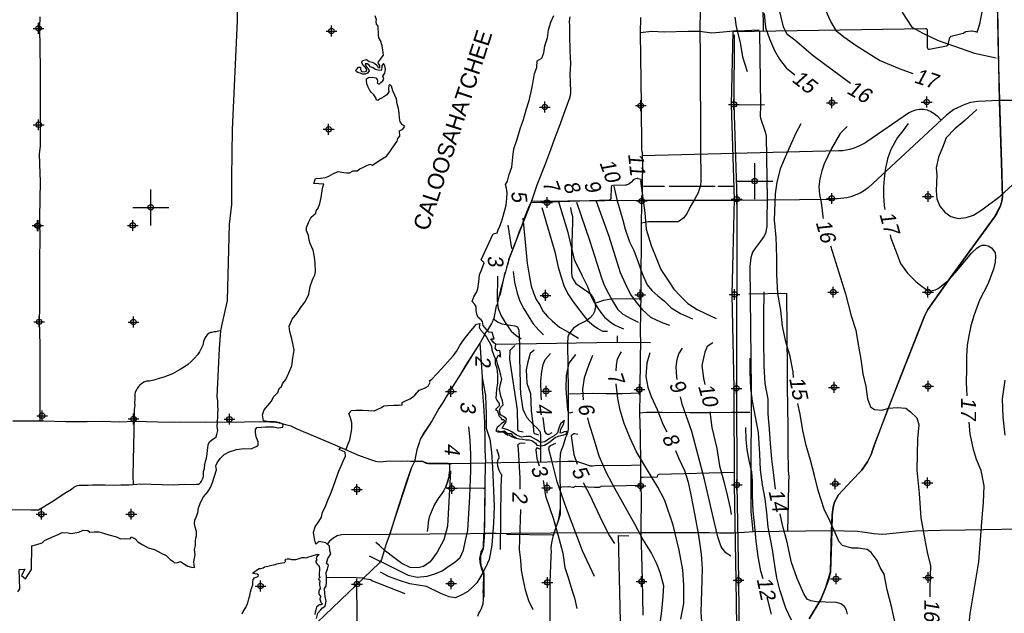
# Model space of a CAD drawing. Extents: x 97655 to 435575, y 690285 to 915232.
# Tile 9 of 15: x 180510 to 235101, y 800665 to 833602. Entities that reach past the tile are written whole.
import ezdxf

# ---------------------------------------------------------------- set-up
doc = ezdxf.new("R2010")
doc.units = 0
doc.header["$LTSCALE"] = 2000
doc.header["$PDMODE"] = 34
doc.header["$PDSIZE"] = 300
doc.linetypes.add('STREAM', pattern=[0])
doc.layers.get('0').update_dxf_attribs({"linetype": 'CONTINUOUS'})
for name, color, linetype in [('GWCONTOURS', 11, 'CONTINUOUS'), ('MAJROADS', 9, 'CONTINUOUS'), ('SEC', 2, 'CONTINUOUS'), ('TSHIPS', 7, 'CONTINUOUS'), ('WATER', 4, 'CONTINUOUS')]:
    doc.layers.add(name, color=color, linetype=linetype)

# ---------------------------------------------------------------- blocks, each defined once
blk = doc.blocks.new('TICK')
at = {"color": 0}
for points in [[(500, 0), (500, 1000)], [(0, 500), (1000, 500)]]:
    blk.add_lwpolyline(points, dxfattribs=at)
blk.add_point((500, 500), dxfattribs=at)

msp = doc.modelspace()

# ---------------------------------------------------------------- linework, layer by layer
at = {"layer": 'GWCONTOURS', "color": 0}
msp.add_line((220211, 828880), (221800, 828904), dxfattribs=at)
for points in [[(231968, 843289), (228704, 841692), (226166, 840246), (225142, 839524), (224352, 838805), (223817, 838146), (223333, 837515), (223090, 836880), (222884, 836344), (222721, 835850), (222635, 835327), (222585, 834817), (222597, 834200), (222711, 833737), (222831, 833197), (223038, 832825), (223494, 832485), (224496, 831613), (226566, 830087)], [(230047, 830597), (229286, 830877), (228172, 831333), (226935, 832116), (226205, 832623), (225813, 832955), (225487, 833492), (225116, 834312), (224872, 835053), (224851, 835578), (225017, 836250), (225095, 836802), (225333, 837543), (225750, 838402), (226233, 838976), (227316, 839840), (228547, 840637), (229606, 841246), (231295, 842370)], [(224287, 800359), (224930, 801430), (225203, 802121), (225465, 802969), (225465, 802969), (225526, 805241), (225553, 806138), (225608, 806555), (225690, 806836), (225916, 807240), (226632, 808024), (227179, 808584), (227520, 809072), (227718, 809482), (227887, 809980), (229363, 813820), (230639, 817054), (230866, 817514), (232111, 819298), (234531, 822625), (234891, 823277), (234956, 823524), (234995, 823791), (234972, 825094), (234829, 829064), (234671, 838243)], [(221712, 834459), (221736, 832967)], [(220166, 833739), (220243, 833199), (220457, 832330), (220588, 831549), (220838, 830722)], [(221778, 833949), (221866, 833161), (222091, 832534), (222351, 831899), (222642, 831413), (223011, 830932), (223481, 830542)], [(229385, 834133), (229465, 833980), (229971, 833179), (230583, 832851), (231443, 832448), (232275, 832146), (233453, 831746), (234655, 831487)], [(233571, 828610), (232910, 828010), (232364, 827550), (231875, 827046), (231683, 826517), (231448, 825982), (231319, 825388), (231363, 824969), (231343, 824551), (231322, 824097), (231365, 823671), (231530, 823250), (231801, 822927), (232138, 822674), (232534, 822562), (232995, 822619), (233394, 822763), (233860, 823061), (234877, 823819), (235546, 824440)], [(223418, 813755), (223391, 814058), (223219, 814918), (222997, 815730), (222804, 816591), (222711, 817493), (222539, 818403), (222484, 819467), (222489, 820325), (222471, 821041), (222443, 821524), (222357, 822482), (222421, 823935), (222515, 824593), (222718, 825377), (222961, 825991), (223254, 826618), (223569, 827315), (223831, 827836)], [(226382, 827671), (226000, 827280), (225528, 826464), (225104, 825612), (224992, 825217), (224865, 824765), (224816, 824347), (224860, 823907), (224938, 823466), (225033, 822678), (225059, 822578)], [(229766, 827842), (229477, 827435), (229181, 827057), (228810, 826403), (228618, 825874), (228496, 825280), (228446, 824777), (228404, 824324), (228404, 823842), (228439, 823295), (228469, 823063)], [(213459, 824362), (213624, 823622), (213788, 823047), (213952, 822472), (214075, 821979), (214322, 821280), (214569, 820787), (214774, 820212), (215020, 819513), (215308, 818897), (215555, 818568), (215883, 818281), (216253, 817993), (216623, 817623), (217157, 817294), (217814, 817007)], [(214936, 824660), (215166, 822891), (215238, 821983), (215530, 821071), (215838, 820300), (216064, 819737), (216473, 819136), (216771, 818649), (217127, 818275), (217561, 817858), (218074, 817517), (218531, 817305), (219123, 817020)], [(219061, 824345), (216511, 824345)], [(220111, 824345), (219211, 824345)], [(210368, 823570), (210883, 821868), (211250, 820289), (211684, 819432), (211987, 818796), (212165, 818340), (212330, 817976), (212524, 817647), (212739, 817353), (212941, 817095), (213242, 816842), (213481, 816676), (213727, 816559), (213995, 816441)], [(211381, 823478), (212123, 821311), (212760, 819288), (212917, 818875), (213158, 818403), (213372, 817996), (213664, 817538), (213943, 817272), (214386, 817017), (214795, 816827)], [(212474, 823533), (213176, 821587), (213806, 819571), (214102, 818929), (214370, 818358), (214683, 817935), (215025, 817518), (215487, 817101), (215797, 816954), (216177, 816779), (216530, 816660)], [(209455, 823186), (210185, 820715), (210358, 819869), (210549, 819268), (210672, 818857), (210903, 818386), (211153, 818007), (211417, 817656), (211738, 817254), (211988, 816917), (212325, 816636), (212556, 816476), (212816, 816324), (213100, 816313)], [(207583, 822199), (207770, 820899)], [(208397, 822592), (208571, 820873), (208645, 820099), (208749, 819431), (208860, 818813), (208997, 818442), (209147, 818078), (209362, 817742), (209514, 817435), (209772, 817141), (210059, 816867), (210444, 816542), (210936, 816259), (211485, 815925)], [(228765, 821667), (228810, 821489), (229062, 820811), (229349, 820070), (229739, 819540), (230200, 819072), (230480, 818848), (230880, 818559), (231098, 818572), (231290, 818611), (231443, 818688), (231981, 819129), (232403, 819570), (233286, 820645), (233593, 820952), (233746, 821029), (233881, 821087), (234053, 821087), (234207, 821048), (234399, 820952), (234514, 820780), (234591, 820664), (234610, 820473), (234591, 820146), (234495, 819762), (234188, 818937), (233727, 818035), (233439, 817229), (233242, 816613), (233126, 816064), (233039, 815549), (233013, 814940), (232999, 814239), (232989, 813467), (233026, 812739)], [(225464, 821058), (226290, 818391), (226613, 817167), (226871, 816383), (227001, 815573), (227138, 814762), (227254, 813945), (227421, 813255), (227512, 812574), (227680, 812120), (227910, 811967), (228333, 811928), (228678, 812044), (229177, 812082), (229638, 812044), (229906, 811852), (230252, 811506), (230367, 811122), (230292, 810354), (230259, 808611), (230382, 807311), (230468, 805968), (230735, 804536), (230845, 803972), (231010, 803322), (230984, 802721), (230969, 802026), (230966, 801582)], [(207410, 819568), (207133, 818302)], [(207872, 819628), (207942, 819032), (208089, 818434), (208246, 817992), (208466, 817557), (208702, 817170), (208986, 816726), (209272, 816403), (209545, 816116)], [(207010, 819364), (206984, 818003), (207042, 817584), (207199, 817164), (207420, 816799), (207768, 816326), (208027, 816095), (208322, 815899)], [(222406, 807551), (222316, 808337), (222208, 809225), (222136, 810084), (222083, 810886), (222010, 811731), (222001, 812554), (221843, 813421), (221793, 814379), (221766, 815897), (221777, 817187), (221782, 818499)], [(206032, 815669), (205810, 815337), (204945, 813936), (204207, 812777), (203970, 812359), (203758, 812034), (203376, 811358), (202800, 810483), (202723, 810324), (202680, 810173), (202534, 809739), (202395, 809095), (202225, 808752), (201020, 805030)], [(206925, 815603), (213619, 815701), (215490, 815698)], [(213629, 816055), (213634, 815701)], [(218932, 815681), (218621, 815478), (218498, 815163), (218326, 814417), (218432, 813719), (218503, 813357)], [(207963, 815524), (207678, 815243), (207663, 814768), (208086, 811956), (208102, 810972), (208105, 810847), (208142, 810784), (208418, 810734)], [(209040, 815271), (208821, 815073), (208679, 814616), (208587, 814166), (208636, 813441), (208837, 812854), (208872, 811917), (208994, 810859), (208994, 810759), (209019, 810684), (209057, 810634), (209282, 810571)], [(209448, 812512), (209429, 812750), (209398, 813559), (209456, 814082), (209532, 814462), (209640, 814750), (209941, 815088)], [(213582, 814113), (213592, 814415), (213653, 814781), (213788, 815025), (213884, 815171)], [(215442, 815123), (215290, 814546), (215231, 813811), (215340, 813212), (215516, 812689), (215848, 811970), (216170, 811153), (216392, 810728)], [(216969, 813637), (216952, 813772), (216899, 814341), (216961, 814750), (217056, 815066), (217250, 815372)], [(211335, 815023), (210952, 814539), (210803, 813856), (210781, 813134), (210887, 811949), (210923, 811837), (210960, 811799), (211048, 811787), (211186, 811849)], [(212262, 814973), (212039, 814413), (211813, 813740), (211708, 813105), (211744, 812510)], [(223306, 800282), (222989, 800946), (222657, 801972), (222496, 802634), (222378, 803323), (222256, 804204), (222012, 805441), (221931, 806237), (221850, 807025), (221691, 807786), (221590, 808631), (221539, 809497), (221478, 810689), (221306, 811571), (221148, 812431), (221052, 813142), (221008, 814021), (221013, 814823)], [(206154, 813726), (206343, 812753), (206374, 811716), (206374, 810931), (206583, 810322), (206660, 809611), (206719, 808752), (206815, 806615), (206779, 805674), (206692, 804443), (206546, 803647), (206341, 803200), (206124, 802817), (205854, 802357), (205613, 802110), (205364, 801869), (205069, 801708), (204680, 801522), (204314, 801576), (203859, 801760), (203063, 802146), (202133, 802308), (201577, 802483), (200961, 802714), (200521, 802941)], [(235134, 813599), (234988, 812569), (235027, 811540), (235125, 810559)], [(217167, 800334), (217336, 801215), (217339, 802222), (217274, 803081), (217066, 804172), (216741, 805557), (216287, 806932), (215899, 807660), (215271, 808693), (214712, 809617), (214360, 810379), (214024, 811198), (213798, 811928), (213677, 812583), (213588, 813373), (213587, 813389)], [(219941, 803835), (219670, 804020), (219404, 804362), (219222, 804906), (219034, 805692), (218478, 808097), (217781, 810762), (217239, 812275), (217149, 812672)], [(218769, 811852), (218879, 810984), (219154, 809806), (219316, 808851), (219559, 807986), (219753, 807151), (219903, 806508), (219948, 806145)], [(228449, 802847), (228216, 803217), (228043, 803589), (227721, 804035), (227498, 804208), (227002, 804282), (226655, 804282), (226383, 804357), (226135, 804431), (225937, 804629), (225427, 805789), (225118, 806439), (224778, 807479), (224585, 808304), (224349, 809166), (224119, 809970), (223933, 810817), (223783, 811719), (223662, 812311)], [(210008, 810684), (209846, 810584), (209783, 810584), (209720, 810621), (209630, 810768), (209533, 811538)], [(211984, 811507), (212048, 811273), (212365, 810271), (212621, 809405), (213032, 808486), (213487, 807607), (214602, 805623), (215078, 804723), (215537, 803978), (215797, 803467), (216008, 802957), (216204, 802200), (216172, 801606), (216097, 800793), (215942, 799685)], [(238221, 786252), (237046, 787465), (235575, 788928), (234906, 789764), (234421, 790565), (234221, 791209), (233874, 791901), (233346, 793164), (233050, 794371), (232954, 795161), (232824, 795782), (232866, 796432), (232884, 797020), (232909, 797827), (233202, 800639), (233688, 803516), (233869, 805955), (233945, 806810), (233981, 807731), (233823, 808586), (233559, 809204), (233399, 809762), (233213, 810625), (233151, 811267)], [(199883, 803853), (201196, 803203), (202040, 802787), (202547, 802679), (203109, 802726), (203531, 802862), (203926, 803019), (204324, 803298), (204628, 803501), (204927, 803768), (205110, 804166), (205232, 804701), (205349, 805258), (205471, 807153), (205523, 808583), (205521, 809455), (205491, 810299), (205421, 811010)], [(206996, 810800), (207152, 810756), (207286, 810781), (207374, 810790), (207441, 810738), (207550, 810636), (207622, 810638), (207756, 810642), (207807, 810552), (207906, 810477), (208044, 810420)], [(221725, 802579), (221601, 803008), (221456, 803811), (221348, 804664), (221242, 805672), (221174, 806326), (221144, 807198), (221148, 807985), (221099, 808511), (220952, 809144), (220848, 809762), (220784, 810302), (220766, 810969)], [(211449, 810584), (211298, 810621), (211223, 810621), (211186, 810596), (211086, 810518), (211235, 809484), (211417, 808941)], [(206951, 809767), (207022, 809593), (207081, 809377), (207082, 809285), (207001, 809128), (206978, 808993), (207004, 808853), (207057, 808672), (207121, 808539), (207161, 808432), (207218, 808365), (207183, 807723), (207146, 804206)], [(208531, 810082), (208318, 810108), (208230, 810082), (208180, 810057), (208118, 810007), (208129, 809959), (208150, 809746), (208232, 808173), (208245, 807550)], [(209420, 809732), (209232, 809832), (209182, 809844), (209144, 809794), (209124, 809731), (209179, 809250), (209307, 808845)], [(212372, 802715), (211707, 804139), (210830, 806477), (210316, 807953), (210005, 809139), (209849, 809780), (209858, 809857), (209871, 809920), (209933, 809982), (210234, 810108)], [(216863, 809691), (217033, 809290), (217366, 808592), (217573, 807948), (217714, 807242), (217941, 806101), (218155, 804982), (218285, 803943), (218353, 803161), (218307, 801887), (218278, 800725), (218372, 799404), (218398, 797972), (218524, 797004), (218681, 795872), (218921, 794943), (219154, 794461), (219427, 794105), (219758, 793805)], [(204388, 808569), (204236, 805498), (204029, 804739), (203653, 804063), (203275, 803522), (202906, 803264), (202599, 803195), (202167, 803201), (201706, 803428), (201248, 803754), (200799, 804116), (200454, 804431), (200253, 804586)], [(209531, 808041), (209668, 807186), (210110, 805897), (210339, 805039), (210626, 804010), (210728, 803199), (210924, 802647), (211130, 801974), (211279, 801516), (211409, 800924)], [(211760, 807925), (212129, 807224), (212527, 806354), (212826, 805721), (213214, 804964), (213492, 804545)], [(208269, 806417), (208208, 804198), (208275, 803622), (208307, 803061), (208424, 802490), (208535, 801962), (208723, 801368), (208956, 800886)], [(226407, 800615), (226358, 800838), (226234, 801037), (226036, 801185), (225788, 801260), (225193, 801284), (224697, 801309), (224375, 801359), (224177, 801458), (223986, 801754), (223609, 802603), (223295, 803494), (223043, 804689), (222814, 805479), (222675, 806191), (222674, 806193)], [(201020, 805030), (198347, 805023), (198110, 804964), (197874, 804816), (197696, 804668), (197566, 804509)], [(206901, 805098), (206276, 805118), (206198, 804248), (206050, 803846), (206050, 803578), (206073, 803311), (206247, 802885), (206247, 802357), (206247, 801553)], [(213815, 800225), (213709, 804991), (214274, 804970)], [(197524, 802676), (199181, 802648), (199554, 802631), (199609, 802605), (199961, 802545), (200068, 802474), (201856, 801774)], [(229795, 793492), (229712, 794361), (229511, 795438), (229418, 796553), (229197, 799501), (228971, 800444), (228860, 800979), (228615, 801972), (228449, 802847)], [(222197, 800617), (221982, 801414), (221955, 801550)]]:
    msp.add_lwpolyline(points, dxfattribs=at)
for points in [[(220065, 832939), (230723, 833114, -0.417318), (230825, 833015), (230830, 832069, 0.467246), (230948, 831972), (231902, 832149, 0.289854), (231980, 832221), (232084, 832613, -0.273958), (232157, 832685), (232161, 832686, 0.002476), (232162, 832686), (232815, 832854, 0.091841), (232848, 832869), (232924, 832924, -0.116204), (232967, 832941), (233282, 832991, -0.097024), (233321, 832989), (233491, 832949, -0.029897), (233503, 832946), (233593, 832913), (233668, 833125, 0.018411), (233670, 833132), (233757, 833451, 0.019069), (233759, 833459), (233868, 834026, -0.046789)], [(220283, 798676), (220243, 802498, 0.002002), (220243, 802499), (220146, 807793, -0.003585), (220146, 807794), (220125, 813147, 0.004082), (220125, 813149), (220019, 818355, -0.010788), (220019, 818359), (220140, 823642, 0.013127), (220140, 823647), (219984, 828896, -0.012432), (219984, 828901), (220065, 832939)], [(216261, 824345), (215118, 824339, -0.402119), (215018, 824434), (215009, 824646, 0.315509), (214940, 824737), (214802, 824781, 0.12948), (214752, 824783), (214589, 824749, 0.179341), (214530, 824712), (214449, 824604, -0.075301), (214427, 824583), (214295, 824489, -0.062674), (214273, 824477), (214135, 824424, -0.088145), (214100, 824417), (213394, 824406, 0.407834), (213296, 824306), (213293, 823689, -0.403179), (213196, 823590), (208852, 823448), (207607, 820280), (207568, 820043)], [(206276, 805068), (206276, 805068), (206298, 805728, 0.00509), (206298, 805730), (206321, 807494, 0.417152), (206221, 807596), (204468, 807601, -0.002428), (204467, 807601), (204239, 807604, -0.527553), (204148, 807741), (204232, 807950, 0.03195), (204236, 807962), (204315, 808263, 0.031133), (204317, 808275), (204349, 808517, 0.032841), (204350, 808530), (204350, 808817, -0.001888), (204350, 808817), (204350, 808876, 0.41833), (204250, 808977), (203178, 808970, -0.101181), (203138, 808978), (202851, 809098, 0.106269), (202810, 809106), (202395, 809095)], [(220144, 808480), (215946, 808365, 0.406194), (215849, 808265), (215849, 808212), (215032, 808205, 0.424494), (214933, 808101), (214943, 807859, -0.419291), (214846, 807754), (212751, 807700, 0.099986), (212712, 807691), (212632, 807655, -0.075357), (212603, 807647), (212528, 807638, -0.069036), (212500, 807638), (212394, 807654, 0.027197), (212383, 807655), (211337, 807701, 0.16197), (211276, 807684), (211249, 807665, -0.189718), (211178, 807649), (210973, 807680, 0.046146), (210954, 807681), (210567, 807669, 0.404445), (210471, 807569), (210471, 807050), (210471, 806515, -0.035997), (210470, 806500), (210380, 805882, -0.042202), (210376, 805865), (210232, 805419, 0.004298), (210232, 805418), (210125, 805068, -0.335332), (210028, 804997), (207501, 805045)]]:
    msp.add_lwpolyline(points, format="xyb", dxfattribs=at)
at = {"layer": 'GWCONTOURS', "color": 0, "linetype": 'STREAM'}
msp.add_lwpolyline([(220129, 832770), (220108, 828898), (220264, 823644), (220249, 813146), (220270, 807792), (220367, 802496), (220422, 797167)], dxfattribs=at)
at = {"layer": 'MAJROADS', "color": 0}
for points in [[(192588, 849276), (192575, 845347), (192612, 843587), (192574, 838459), (192562, 833540), (192290, 827518), (192262, 824854), (192250, 823354), (192133, 822265), (192009, 818026), (191705, 816613), (191645, 816345), (191562, 815357), (191449, 812668), (191449, 812668)], [(218240, 834210), (218214, 832954), (218238, 831638), (218258, 826543), (218278, 824666), (218250, 824407), (218182, 824172), (218122, 823989), (217943, 823655), (217739, 823304), (217501, 822845), (217324, 822604), (217012, 822388), (215370, 822392), (214963, 822310)], [(234710, 834447), (234765, 831690), (234837, 829119)], [(181620, 833767), (181608, 833188), (181649, 830875), (181639, 829476), (181643, 827834), (181643, 826577), (181598, 826166), (181631, 825069), (181637, 824641), (181605, 822622), (181629, 821281), (181606, 820493), (181614, 819236), (181611, 817770), (181595, 816773), (181609, 816346), (181627, 815424), (181628, 814359), (181634, 812893), (181634, 811728)], [(211007, 833759), (210980, 833508), (210987, 833248), (211000, 832737), (211019, 831890), (211055, 831153), (211009, 830583), (211023, 830148), (211044, 829586), (211025, 829377), (210991, 829243), (210743, 828549), (210409, 827621), (210144, 826953), (209939, 826376), (209606, 825491), (209179, 824413), (208879, 823535), (208751, 823268), (208503, 822624), (208358, 822181), (208187, 821797), (207990, 821204), (207666, 820410), (207580, 820084), (207503, 819841), (207442, 819616), (207373, 819382), (207253, 818922), (207175, 818612), (207106, 818386), (207097, 818294), (207045, 818060), (206985, 817792), (206934, 817717), (206803, 817031), (206744, 816923), (206718, 816864), (206709, 816822), (206667, 816739), (206506, 816472), (206455, 816372), (206362, 816263), (206268, 816071), (206056, 815704), (205810, 815337), (205234, 814420), (204945, 813936), (204521, 813269), (204207, 812777), (203970, 812359), (203758, 812034), (203376, 811358), (203113, 810975), (202884, 810624), (202800, 810483), (202723, 810324), (202680, 810173), (202534, 809739), (202395, 809095), (202225, 808752), (201977, 808034), (201403, 806261), (201025, 805049), (200837, 804523), (200717, 804155), (200562, 803645), (200454, 803465), (193976, 797261)], [(214930, 833722), (214907, 832876), (214962, 828896), (214993, 826398), (215026, 826214), (215045, 825485), (215030, 824588), (215015, 823642), (214987, 823307), (214963, 822310), (214942, 818388), (214918, 816311), (214922, 815632), (214908, 814911), (214893, 812934), (214893, 812859), (214868, 811795), (214909, 810563), (214922, 808929), (214931, 807856), (214960, 807253), (214945, 805175), (215017, 802543), (215053, 800565)], [(221508, 833029), (220317, 832963), (220259, 832980), (219513, 832910), (218892, 832856), (218214, 832954), (217552, 832942), (216245, 832901), (215558, 832940), (214907, 832876)], [(221528, 832948), (221582, 828818), (221556, 828259), (221587, 828137), (221847, 827387), (221898, 827132), (221959, 823650), (221929, 822499), (221935, 822126), (221857, 821743), (221773, 821564), (221579, 821308), (221301, 820943), (221147, 820695), (221048, 820386), (220995, 819917), (221071, 813091), (221053, 807739), (221048, 806316), (221153, 805208)], [(239660, 829126), (237457, 829120), (234803, 829119), (233653, 829063), (233231, 829009), (232918, 828901), (232310, 828621), (231897, 828296), (227549, 824271), (227303, 824083), (227108, 823981), (226597, 823779), (226362, 823725), (225508, 823624), (220257, 823576), (214987, 823563), (208874, 823508)], [(234835, 829151), (234972, 825094), (234974, 824297), (234995, 823791), (234956, 823524), (234891, 823277), (234685, 822845), (234531, 822625), (232111, 819298), (230866, 817514), (230758, 817325), (230639, 817054), (230440, 816535), (230315, 816208), (229363, 813820), (228621, 811957), (227887, 809980), (227718, 809482), (227616, 809251), (227520, 809072), (227179, 808584), (226632, 808024), (225916, 807240), (225690, 806836), (225608, 806555), (225553, 806138), (225532, 805233), (225465, 802969), (225363, 802555), (225203, 802121), (224930, 801430), (224287, 800359)], [(211040, 823186), (211089, 822948), (211168, 822677), (211161, 822397), (211113, 820595), (211101, 820020), (211103, 819566), (211123, 819388), (211160, 819267), (211346, 818964), (211525, 818828), (212007, 818511), (212148, 818396), (212274, 818233), (212354, 818064), (212439, 817688), (212380, 817414), (212284, 817221), (212132, 817065), (211953, 816915), (211704, 816776), (211509, 816682), (211223, 816485), (211142, 816396), (210952, 816148), (210892, 815985), (210887, 815643), (210922, 813052), (210915, 811787), (210925, 811158), (210916, 810844), (210841, 810561), (210778, 810416), (210641, 809977), (210534, 809699), (210482, 809487), (210462, 809106), (210461, 808408), (210478, 807331), (210473, 806194), (210453, 806089), (210384, 805845), (210211, 805380), (210162, 805210), (210096, 804990), (210050, 804830), (210001, 804573), (209966, 804307), (209970, 804075), (209954, 803833), (209907, 802355), (209907, 799718)], [(220933, 818393), (220941, 818393), (223019, 818437), (223038, 816392), (223053, 813936), (223056, 813224), (223099, 811028), (223107, 809813), (223123, 808556), (223154, 808271), (223143, 807919), (223118, 806788), (223073, 805222)], [(212451, 817899), (212900, 818041), (213280, 818109), (214923, 818126)], [(206766, 817016), (207000, 816832), (207235, 816735), (207961, 816624), (208110, 816553), (208188, 816384), (208224, 815548), (208225, 815058), (208215, 814683), (208235, 814293), (208251, 813273), (208278, 812837), (208411, 811985), (208509, 811756), (208622, 811533), (208998, 811127), (209174, 810966), (209348, 810768), (209388, 810568), (209377, 809069)], [(191645, 816345), (191463, 816298), (191379, 816290), (191295, 816291), (191161, 816250), (191085, 816242), (191010, 816201), (190909, 816118), (190824, 816026), (190781, 815926), (190696, 815751), (190661, 815541), (190627, 815475), (190551, 815324), (190474, 815174), (190364, 815007), (190204, 814824), (190018, 814641), (189824, 814467), (189588, 814309), (189411, 814193), (189243, 814102), (188991, 813962), (188738, 813863), (188503, 813764), (188302, 813707), (187949, 813601), (187705, 813552), (187538, 813537), (187395, 813487), (187260, 813396), (187167, 813330), (187117, 813263), (187032, 813130), (186981, 813071), (186913, 812929), (186896, 812821), (186886, 812703), (186885, 812544), (186884, 812368), (186891, 812201), (186864, 811975), (186863, 811782), (186862, 811631), (186780, 808305)], [(206031, 815676), (206075, 814838), (206151, 813765), (206154, 813095), (206223, 812214), (206237, 811854), (206275, 811267), (206301, 810287), (206297, 809742), (206333, 809030)], [(210954, 812869), (210945, 812836), (212286, 812876), (213015, 812854), (213920, 812856), (214876, 812899)], [(191449, 812668), (191476, 812443), (191476, 812326), (191474, 812150), (191490, 811991), (191480, 811756), (191471, 811664), (191470, 811522), (191468, 811354)], [(186863, 811782), (186868, 811329)], [(214868, 811795), (215270, 811824), (216125, 811817), (216476, 811815), (216988, 811819), (217658, 811806), (218823, 811806), (219954, 811823), (220993, 811832)], [(180125, 811347), (181155, 811340), (181625, 811336), (181834, 811343), (183074, 811317), (184247, 811316), (185077, 811318), (186065, 811286), (186870, 811321), (188177, 811286), (189090, 811263), (189425, 811294), (190799, 811275), (192978, 811284), (193874, 811310), (194385, 811290), (194729, 811279), (194996, 811218), (195247, 811133), (195540, 811072), (195882, 810902), (197728, 810117), (198530, 809776), (199248, 809460), (199958, 809195), (200242, 809101), (200477, 809074), (201030, 809128), (201675, 809107), (201985, 809121), (202195, 809111), (202521, 809109), (202723, 809107), (202831, 809106), (202932, 809055), (203048, 808996), (203157, 808970), (203291, 808985), (203568, 808983), (204473, 808977), (205478, 808994), (207179, 809032), (208638, 809046), (209760, 809062), (210900, 809112), (211235, 809110), (211428, 809083), (211771, 808972), (212147, 808852), (212264, 808851), (212566, 808882), (213915, 808863), (214921, 808898)], [(181625, 811336), (181614, 811360)], [(181634, 811728), (181622, 811360)], [(191466, 811010), (191485, 811287)], [(191485, 811287), (191468, 811354)], [(178829, 806453), (181125, 806411), (181544, 806416), (182251, 806830), (183076, 807360), (183379, 807551), (183514, 807659), (183665, 807733), (183724, 807766), (183808, 807774), (183951, 807781), (184152, 807771), (184303, 807770), (184554, 807793), (184864, 807791), (185233, 807788), (185694, 807785), (186121, 807799), (186582, 807795), (187219, 807841), (187797, 807828), (188409, 807815), (189054, 807794), (189641, 807823), (190169, 807819), (190311, 807835), (190428, 807834), (190496, 807892), (190555, 807950), (190589, 808000), (190631, 808067), (190674, 808184), (190692, 808284), (190692, 808402), (190710, 808536), (190753, 808703), (190780, 808921), (190815, 809088), (190867, 809280), (190902, 809515), (190928, 809699), (190946, 809858), (190964, 809975), (190964, 810034), (191058, 810192), (191159, 810300), (191310, 810391), (191403, 810458), (191446, 810583), (191490, 810809), (191466, 811010)], [(204339, 808978), (204345, 808651), (204317, 808274), (204222, 807939), (204136, 807697), (204034, 807480), (203924, 807313), (203712, 807038), (203500, 806696), (203372, 806413), (203279, 806179), (203219, 805995), (203149, 805727), (203131, 805451), (203104, 805200)], [(206243, 804751), (206276, 805068), (206320, 807716), (206333, 809030)], [(186780, 808305), (186793, 807802)], [(236951, 805352), (232941, 805273), (231572, 805261), (230197, 805229), (229811, 805189), (228932, 805096), (228592, 805056), (228320, 805043), (227887, 805077), (227238, 805166), (226967, 805208), (225526, 805241), (221175, 805179), (220681, 805144), (220295, 805132), (220103, 805112), (219301, 805119), (218736, 805134), (214975, 805123), (209970, 805116), (201018, 805030)], [(205919, 800513), (205970, 800680), (206038, 800789), (206106, 800939), (206174, 801106), (206208, 801190), (206227, 801458), (206229, 801684), (206214, 801885), (206232, 802053), (206234, 802363), (206235, 802547), (206237, 802740), (206221, 802874), (206180, 802966), (206123, 803168), (206073, 803311), (206033, 803512), (206026, 803730), (206061, 803872), (206070, 803973), (206096, 804081), (206147, 804173), (206198, 804248), (206224, 804382), (206234, 804634), (206243, 804751), (206236, 804910), (206245, 805069)], [(199282, 795675), (199194, 802246)]]:
    msp.add_lwpolyline(points, dxfattribs=at)
msp.add_lwpolyline([(215029, 826073), (225918, 826338, 0.144825), (227481, 826842), (229798, 828426, -0.367714), (231381, 828259), (231604, 828024)], format="xyb", dxfattribs=at)
at = {"layer": 'SEC', "color": 0}
for p in [(181554, 833122), (197795, 832974), (225546, 828994), (230800, 829033), (209626, 828754), (214947, 828834), (220108, 828898), (181558, 827770), (197639, 827522), (215002, 823547), (220264, 823644), (225534, 823682), (230872, 823796), (209748, 823458), (181494, 822175), (181527, 822174), (186779, 822187), (209661, 818305), (214915, 818336), (220143, 818358), (225615, 818487), (230869, 818492), (181590, 816838), (186817, 816826), (220249, 813146), (225662, 813200), (230874, 813264), (204421, 812980), (209691, 812993), (214870, 813083), (181754, 811626), (186821, 811448), (192140, 811436), (214933, 807737), (220270, 807792), (225725, 807854), (230836, 807902), (199205, 807537), (204467, 807601), (209754, 807631), (181715, 806166), (186699, 806164), (199210, 802284), (204430, 802314), (209768, 802377), (214988, 802433), (220367, 802496), (225772, 802575), (230883, 802648), (193864, 802179)]:
    msp.add_point(p, dxfattribs=at)
at = {"layer": 'WATER', "color": 0}
for points in [[(180412, 801861), (180523, 802028), (180479, 803092), (180790, 803115), (180603, 802756), (180828, 802571), (181158, 803088), (181183, 804403), (181460, 804476), (181754, 804575), (181889, 804699), (182301, 804898), (182645, 805038), (182872, 805145), (183199, 805135), (183349, 805092), (183567, 805140), (183794, 805164), (184029, 805280), (184280, 805253), (184405, 805160), (184631, 805184), (184900, 805182), (185150, 805105), (185451, 805027), (185869, 804916), (186095, 804797), (186296, 804821), (186455, 804803), (186648, 804818), (186699, 804902), (186916, 804791), (187065, 804631), (187332, 804462), (187624, 804301), (187976, 804214), (188351, 804011), (188627, 803875), (188851, 803656), (189010, 803554), (189093, 803461), (189252, 803477), (189420, 803543), (189654, 803391), (189829, 803289), (190038, 803221), (190205, 803203), (190189, 803345), (190165, 803513), (190244, 803923), (190195, 804199), (190255, 804425), (190265, 804651), (190275, 804844), (190309, 804969), (190311, 805212), (190245, 805439), (190205, 805632), (190215, 805833), (190291, 806000), (190385, 806242), (190429, 806518), (190556, 806844), (190701, 807136), (190937, 807411), (191098, 807653), (191209, 807929), (191312, 808271), (191415, 808631), (191382, 808840), (191451, 809024), (191620, 809258), (191856, 809482), (192133, 809623), (192536, 809754), (192964, 809810), (193349, 809799), (193626, 809923), (193736, 809997), (193737, 810182), (193621, 810459), (193590, 810694), (193582, 810869), (193650, 810970), (194145, 811016), (194588, 811005), (194839, 810953), (195091, 811002), (195125, 811135), (194933, 811229), (194682, 811289), (194347, 811283), (194021, 811336), (193981, 811679), (194067, 811955), (194261, 812188), (194464, 812438), (194583, 812672), (194827, 812913), (194896, 813139), (195031, 813247), (195107, 813431), (195268, 813631), (195438, 814006), (195600, 814391), (195661, 814826), (195723, 815261), (195650, 815638), (195577, 815966), (195487, 816293), (195455, 816595), (195617, 816987), (195871, 817304), (196099, 817629), (196353, 817979), (196548, 818380), (196609, 818790), (196746, 819174), (196882, 819450), (196916, 819609), (196886, 820086), (196847, 820430), (196790, 820807), (196609, 821177), (196551, 821362), (196528, 821622), (196404, 821882), (196414, 822066), (196524, 822342), (196669, 822651), (196922, 822876), (196956, 822993), (197066, 823143), (197143, 823410), (197229, 823728), (197282, 824104), (197317, 824322), (197368, 824472), (196824, 824510), (196918, 824794), (197194, 824800), (197463, 824849), (197647, 824923), (197908, 825072), (198160, 825171), (198478, 825127), (198646, 825109), (198788, 825099), (198990, 825215), (199216, 825214), (199367, 825330), (199535, 825396), (199678, 825470), (199922, 825578), (200064, 825535), (200249, 825668), (200510, 825833), (200846, 826032), (201041, 826274), (201218, 826541), (201447, 826857), (201473, 827008), (201591, 827141), (201560, 827443), (201744, 827534), (201871, 827692), (201729, 827760), (201613, 827937), (201573, 828155), (201558, 828415), (201509, 828675), (201444, 828926), (201404, 829203), (201305, 829405), (201206, 829657), (201124, 829909), (201032, 830001), (200973, 829943), (200955, 829759), (200971, 829600), (200869, 829433), (200701, 829325), (200575, 829242), (200457, 829184), (200373, 829118), (200289, 829135), (200265, 829261), (200149, 829429), (200024, 829564), (199916, 829665), (199825, 829867), (199759, 830052), (199736, 830236), (199745, 830328), (199845, 830395), (200080, 830410), (200247, 830384), (200339, 830291), (200355, 830182), (200338, 830073), (200438, 830030), (200539, 830122), (200640, 830205), (200708, 830297), (200642, 830473), (200752, 830631), (200787, 830849), (200763, 831033), (200688, 831168), (200596, 831068), (200586, 830934), (200560, 830784), (200393, 830793), (200242, 830844), (200092, 830929), (199958, 830989), (199867, 831106), (199775, 831157), (199658, 831150), (199741, 830990), (199824, 830889), (199881, 830763), (199788, 830638), (199671, 830580), (199512, 830581), (199386, 830632), (199261, 830675), (199203, 830701), (199128, 830785), (199229, 830876), (199297, 830968), (199405, 830976), (199405, 830850), (199462, 830732), (199613, 830706), (199747, 830739), (199765, 830839), (199665, 830965), (199557, 831067), (199482, 831218), (199517, 831335), (199743, 831384), (199885, 831274), (200044, 831248), (200194, 831171), (200311, 831078), (200385, 830944), (200486, 830926), (200478, 831052), (200404, 831162), (200387, 831254), (200472, 831354), (200556, 831470), (200675, 831637), (200651, 831905), (200611, 832157), (200521, 832442), (200422, 832602), (200406, 832753), (200392, 833239), (200293, 833357), (200277, 833516), (200286, 833591), (200220, 833810)], [(196969, 800379), (197038, 800680), (197190, 800847), (197299, 800963), (197450, 801071), (197511, 801347), (197453, 801590), (197429, 801783), (197414, 802043), (197507, 802176), (197516, 802369), (197526, 802645), (197503, 802922), (197579, 803122), (197630, 803331), (197522, 803432), (197599, 803708), (197760, 803958), (197710, 804135), (197695, 804394), (197487, 804580), (197119, 804649), (196925, 804507), (196851, 804792), (196795, 805170), (196889, 805462), (197100, 805754), (197243, 805996), (197295, 806272), (197447, 806548), (197592, 806949), (197736, 807283), (197897, 807667), (198042, 808093), (198212, 808553), (198331, 808845), (198450, 809113), (198568, 809388), (198553, 809606), (198219, 809759), (198295, 809859), (198612, 809756), (198681, 809982), (198808, 810300), (198894, 810684), (198929, 810927), (198930, 811228), (198856, 811505), (198766, 811757), (198901, 811924), (199152, 811939), (199529, 811928), (200157, 811908), (200568, 812090), (200702, 812173), (200928, 812189), (201280, 812220), (201557, 812210), (201724, 812234), (201717, 812360), (201859, 812443), (202136, 812559), (202288, 812650), (202422, 812767), (202650, 813042), (202918, 813132), (203162, 813265), (203264, 813490), (203230, 813566), (203365, 813666), (203921, 814257), (204544, 814949), (204730, 815190), (204908, 815533), (205102, 815808), (205431, 816233), (205835, 816717), (206028, 816749), (205993, 816540), (206068, 816397), (206226, 816204), (206392, 815985), (206542, 815725), (206674, 815481), (206690, 815280), (206805, 814978), (206863, 814810), (206878, 814517), (206969, 814265), (207009, 813905), (207006, 813453), (206954, 813085), (206901, 812608), (206984, 812448), (207092, 812305), (207100, 812171), (206893, 811983), (206981, 811921), (207055, 811728), (207088, 811610), (207180, 811518), (207238, 811425), (207355, 811425), (207397, 811349), (207329, 811266), (207211, 811182), (207085, 811074), (206984, 810974), (206908, 810799), (207025, 810740), (207192, 810730), (207351, 810713), (207484, 810603), (207534, 810561), (207668, 810544), (207785, 810476), (207936, 810408), (208203, 810340), (208396, 810322), (208596, 810287), (208756, 810295), (208906, 810260), (208981, 810193), (209106, 810100), (209189, 809991), (209415, 809964), (209616, 809997), (209784, 810105), (209927, 810196), (210037, 810288), (210205, 810421), (210364, 810487), (210507, 810528), (210675, 810560), (210800, 810610), (210843, 810760), (210692, 810744), (210591, 810686), (210474, 810670), (210509, 810879), (210653, 811138), (210721, 811364), (210502, 811181), (210409, 810947), (210324, 810688), (210138, 810513), (209886, 810372), (209626, 810181), (209391, 810149), (209157, 810292), (208840, 810478), (208589, 810480), (208329, 810431), (208062, 810550), (207795, 810735), (207578, 810854), (207269, 810939), (207353, 811106), (207463, 811256), (207498, 811457), (207339, 811584), (207172, 811677), (207107, 811912), (207174, 812079), (207309, 812237), (207277, 812447), (207195, 812707), (207113, 813101), (207173, 813402), (207250, 813661), (207185, 813887), (207086, 814239), (206995, 814508), (206947, 814768), (207048, 815002), (207173, 814875), (207166, 815068), (207125, 815244), (206983, 815228), (206866, 815371), (206901, 815580), (206784, 815690), (206635, 815900), (206685, 815891), (206819, 815899), (206712, 816243), (206528, 816269), (206378, 816429), (206203, 816639), (206179, 816865), (206105, 816941), (205929, 817076), (205855, 817261), (205823, 817445), (205824, 817680), (205749, 817797), (205591, 817957), (205685, 818225), (205862, 818500), (205913, 818692), (205974, 819060), (206010, 819445), (206137, 819763), (206256, 820106), (206098, 820282), (206759, 821719), (206985, 821768), (207037, 821935), (207122, 822152), (207215, 822395), (207275, 822570), (207377, 822913), (207488, 823314), (207515, 823682), (207534, 823992), (207502, 824252), (207452, 824453), (207562, 824645), (207657, 825013), (207793, 825414), (207855, 825983), (207916, 826443), (208086, 826978), (208265, 827547), (208435, 828065), (208589, 828592), (208751, 829110), (208863, 829603), (208957, 830063), (209061, 830615), (209180, 830950), (209207, 831318), (209459, 831476), (209570, 831760), (209630, 832153), (209767, 832604), (209820, 833031), (209964, 833466), (210117, 833833)], [(192839, 800630), (192907, 800772), (193043, 800988), (193153, 801239), (193222, 801464), (193265, 801657), (193316, 801866), (193376, 802091), (193428, 802250), (193429, 802392), (193446, 802535), (193522, 802643), (193615, 802667), (193740, 802700), (193749, 802775), (193683, 802834), (193549, 802852), (193440, 802870), (193474, 802928), (193541, 802995), (193634, 803061), (193785, 803144), (193886, 803160), (194003, 803192), (194087, 803242), (194263, 803283), (194498, 803331), (194674, 803372), (194767, 803413), (194867, 803438), (194959, 803446), (195077, 803462), (195194, 803486), (195262, 803553), (195237, 803595), (195246, 803670), (195338, 803686), (195463, 803685), (195572, 803659), (195714, 803658), (195815, 803658), (195941, 803690), (196058, 803731), (196159, 803764), (196293, 803763), (196393, 803746), (196536, 803795), (196662, 803828), (196779, 803869), (196905, 803910), (197039, 803951), (197098, 803926), (197072, 803901), (197005, 803842), (196971, 803776), (196954, 803700), (196978, 803633), (196919, 803533), (196944, 803466), (196994, 803399), (197068, 803315), (197118, 803256), (197126, 803172), (197125, 803063), (197116, 802912), (197123, 802770), (197156, 802644), (197089, 802611), (197080, 802544), (197139, 802519), (197146, 802427), (197137, 802343), (197137, 802226), (197178, 802083), (197169, 802041), (197135, 801983), (197101, 801899), (197100, 801724), (197150, 801648), (197199, 801589), (197174, 801539), (197148, 801447), (197181, 801346), (197222, 801254), (197297, 801170), (197205, 801145), (197129, 801129), (197079, 801096), (196961, 801013), (196927, 800862), (196892, 800737), (196866, 800595)]]:
    msp.add_lwpolyline(points, dxfattribs=at)

# ---------------------------------------------------------------- block references
at = {"layer": 'TSHIPS', "color": 0, "xscale": 2, "yscale": 2, "zscale": 2}
for p in [(220264, 823644), (186779, 822187)]:
    msp.add_blockref('TICK', p, dxfattribs=at)

# ---------------------------------------------------------------- texts
at = {"layer": 'GWCONTOURS', "color": 0, "oblique": 10}
for s, rotation, p in [('15', 322, (223266, 830211)), ('17', 342, (230044, 830129)), ('16', 330, (226306, 829554)), ('11', 276, (214240, 826170)), ('10', 290, (212637, 825677)), ('7', 290, (209474, 824567)), ('8', 290, (210624, 824485)), ('9', 290, (211775, 824526)), ('5', 277, (207748, 824074)), ('17', 286, (228164, 822820)), ('16', 286, (224632, 822368)), ('3', 277, (206434, 820499)), ('2', 270, (205778, 814983)), ('7', 288.4384, (213064, 813913)), ('9', 297.3043, (216474, 813367)), ('15', 281, (223167, 813707)), ('10', 285.9485, (218111, 813278)), ('3', 270, (204952, 812424)), ('6', 285.3237, (211435, 812209)), ('17', 270, (232696, 812666)), ('4', 277.5962, (209108, 812271)), ('8', 294.4483, (216094, 810433)), ('4', 270, (204073, 810100)), ('3', 290.2286, (208827, 808730)), ('5', 294.3089, (211083, 808616)), ('2', 270, (207818, 807445)), ('14', 282, (222017, 807466)), ('12', 282, (221360, 802580)), ('16', 270, (230660, 801469))]:
    msp.add_text(s, height=844, rotation=rotation, dxfattribs=at).set_placement(p)
at = {"layer": 'WATER', "color": 0}
msp.add_text('CALOOSAHATCHEE', height=900, rotation=72, dxfattribs=at).set_placement((203153, 821831))

doc.saveas('drawing.dxf')
